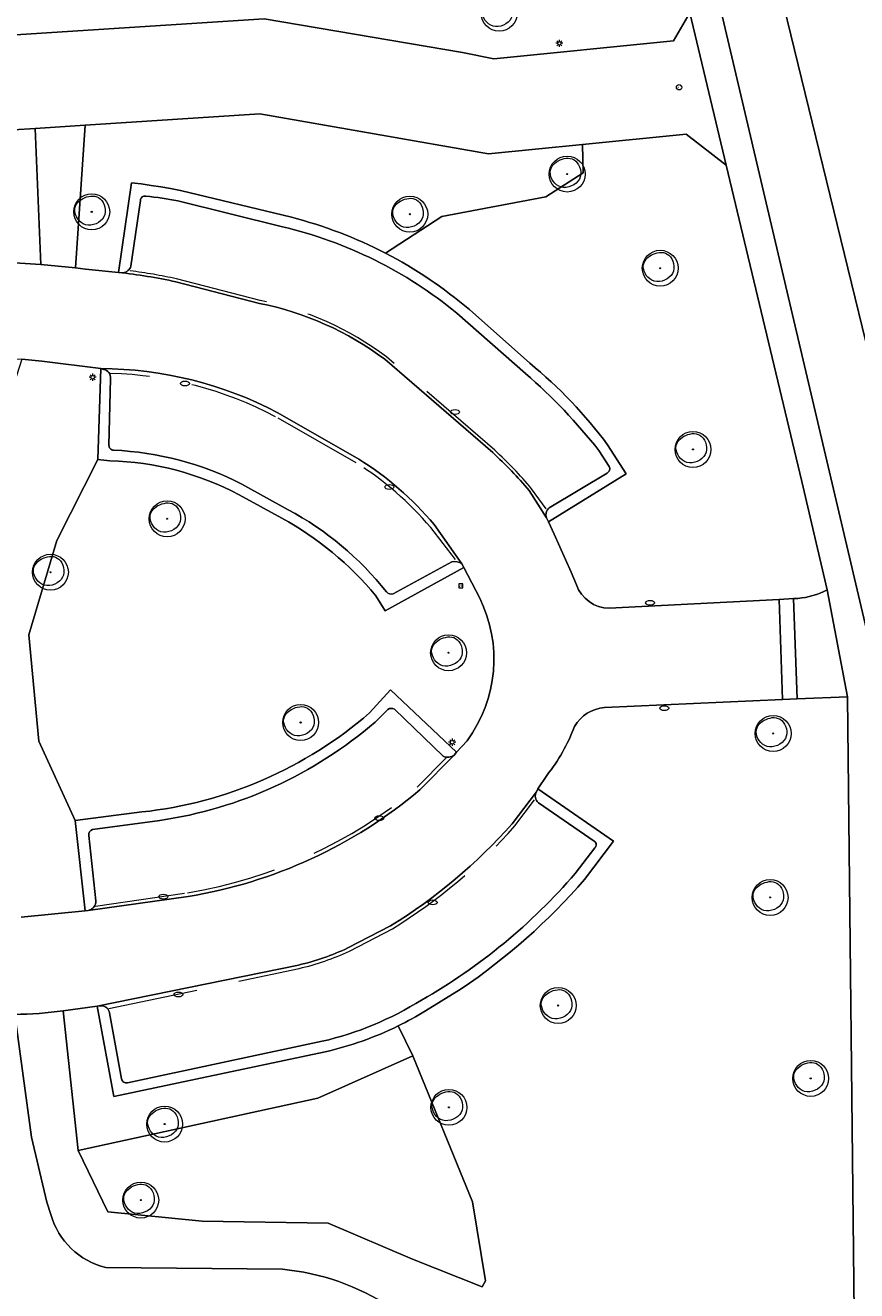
# Model space of a CAD drawing. Header units: metres. Extents: x 162108 to 162858, y 502368 to 503171.
# Tile 8 of 38: x 162321 to 162367, y 502755 to 502826. Entities that reach past the tile are written whole.
import ezdxf
from ezdxf.enums import TextEntityAlignment as Align

# ---------------------------------------------------------------- set-up
doc = ezdxf.new("R2010")
doc.units = ezdxf.units.M
doc.linetypes.add('RI-HWA-SO', pattern=[7.4, 5, -2.4])
for name, color, linetype, lineweight, true_color in [('B-PV-GR-BEPLANTING_CULTUUR_BOSPLANTSOEN-GV', 7, 'Continuous', 13, 0x99cc00), ('B-PV-GR-BEPLANTING_CULTUUR_HEESTERS-GV', 7, 'Continuous', 13, 0x99cc00), ('B-PV-RI-HWA_GOOT_MOLGOOT-G', 150, 'RI-HWA-SO', 18, 0x007fff), ('B-WE-GR-BOOM-S', 3, 'Continuous', 18, 0x00ff00)]:
    doc.layers.add(name, color=color, linetype=linetype, lineweight=lineweight, true_color=true_color)
for name, color, linetype, lineweight in [('B-PV-IE-MEUBILAIR-S', 252, 'Continuous', 13), ('B-PV-OG-TERREIN_BEGROEID-GV', 7, 'Continuous', 13), ('B-PV-VH-GESLOTENVERHARDING_ASFALT-GV', 252, 'Continuous', 13), ('B-PV-VH-HALFVERHARDING-GV', 252, 'Continuous', 13), ('B-PV-VH-OPENVERHARDING_BETONELEMENT-GV', 252, 'Continuous', 13), ('B-PV-VH-OPENVERHARDING_BETONSTRAATSTEEN-GV', 252, 'Continuous', 13), ('B-PV-VH-OPENVERHARDING_TEGEL-GV', 252, 'Continuous', 13)]:
    doc.layers.add(name, color=color, linetype=linetype, lineweight=lineweight)
doc.styles.add('NLCS-ISO', font='NLCS-ISO.ttf')

# ---------------------------------------------------------------- blocks, each defined once
blk = doc.blocks.new('SIE-MEUBILAIR_BORD_VERKEER-SO')
blk.add_lwpolyline([(-0.5625, -0.5625), (0.5625, -0.5625), (0.5625, 0.5625), (-0.5625, 0.5625)], close=True)
at = {"style": 'NLCS-ISO'}
blk.add_text('vb', height=0.75, dxfattribs=at).set_placement((0, 0), align=Align.MIDDLE_CENTER)
blk = doc.blocks.new('SIE-MEUBILAIR_PAAL_LICHTMAST-SO')
for points in [[(-0.62, 0), (-1, 0)], [(-0.71, 0.71), (-0.44, 0.44)], [(0, 1), (0, 0.62)], [(0.44, 0.44), (0.71, 0.71)], [(1, 0), (0.62, 0)], [(-0.71, -0.71), (-0.44, -0.44)], [(0, -0.62), (0, -1)], [(0.44, -0.44), (0.71, -0.71)]]:
    blk.add_lwpolyline(points)
blk.add_circle((0, 0), 0.5)
blk = doc.blocks.new('SIE-MEUBILAIR_PAAL_AFSLUITPAAL-SO')
blk.add_circle((0, 0), 0.75)
at = {"style": 'NLCS-ISO'}
blk.add_text('af', height=0.75, dxfattribs=at).set_placement((0, 0.05), align=Align.MIDDLE_CENTER)
blk = doc.blocks.new('SIE-MEUBILAIR_PUT_KOLK-SO')
blk.add_ellipse((0, 0), major_axis=(1.25, 0), ratio=0.54)
blk = doc.blocks.new('SGR-BOOM_03')
blk.add_lwpolyline([(2.39, 3.6), (2.81, 3.14), (3.17, 2.6), (3.46, 1.98), (3.66, 1.31), (3.77, 0.62), (3.77, -0.08), (3.65, -0.77), (3.39, -1.41), (3, -2), (2.49, -2.52), (1.88, -2.96), (1.21, -3.31), (0.49, -3.56), (-0.26, -3.7), (-0.99, -3.72), (-1.7, -3.6), (-2.35, -3.35), (-2.94, -2.98), (-3.46, -2.51), (-3.9, -1.97), (-4.25, -1.38), (-4.52, -0.76), (-4.68, -0.13), (-4.73, 0.48), (-4.67, 1.06), (-4.5, 1.6), (-4.24, 2.1), (-3.91, 2.55), (-3.5, 2.97), (-3.03, 3.33), (-2.53, 3.65), (-1.98, 3.92), (-1.42, 4.14), (-0.84, 4.29), (-0.26, 4.39), (0.31, 4.41), (0.87, 4.35), (1.41, 4.2), (1.92, 3.95)], close=True)
for radius in [5, 0.15]:
    blk.add_circle((0, 0), radius)

msp = doc.modelspace()

# ---------------------------------------------------------------- linework, layer by layer
at = {"layer": 'B-PV-GR-BEPLANTING_CULTUUR_BOSPLANTSOEN-GV'}
msp.add_lwpolyline([(162323.507, 502763.201), (162325.162, 502759.777), (162330.412, 502759.263), (162337.432, 502759.149), (162342.112, 502757.152), (162346.004, 502755.608), (162346.177, 502755.956), (162345.45, 502760.332), (162342.129, 502768.464), (162336.859, 502766.1)], close=True, dxfattribs=at)
at = {"layer": 'B-PV-GR-BEPLANTING_CULTUUR_HEESTERS-GV'}
for points in [[(162340.624, 502813.096), (162343.755, 502815.133), (162349.54, 502816.227), (162351.618, 502817.561), (162351.58, 502819.143), (162346.34, 502818.621), (162333.62, 502820.85), (162323.914, 502820.221), (162323.368, 502812.283), (162323.926, 502812.214), (162325.769, 502812.026)], [(162325.769, 502812.026), (162326.474, 502817.013), (162327.022, 502816.947), (162327.57, 502816.872), (162328.116, 502816.788), (162328.66, 502816.695), (162329.203, 502816.593), (162335.379, 502815.093)], [(162325.283, 502801.55), (162324.609, 502801.627), (162322.336, 502797.121), (162320.772, 502791.872), (162321.331, 502785.953), (162323.355, 502781.554), (162327.061, 502782.023)], [(162334.845, 502798.363), (162332.472, 502799.665)], [(162345.859, 502793.919), (162344.981, 502795.615), (162340.595, 502793.21), (162340.087, 502794.049)], [(162339.725, 502787.534), (162340.9, 502788.813), (162344.57, 502785.355), (162345.155, 502785.988)], [(162337.252, 502768.682), (162325.491, 502766.195), (162324.58, 502771.231), (162322.687, 502770.962), (162323.507, 502763.201), (162336.859, 502766.1), (162342.129, 502768.464), (162341.317, 502770.124)]]:
    msp.add_lwpolyline(points, dxfattribs=at)
for points in [[(162335.379, 502815.093, -0.056953), (162340.624, 502813.096)], [(162332.472, 502799.665, 0.115891), (162325.283, 502801.55)], [(162340.087, 502794.049, 0.092716), (162334.845, 502798.363)], [(162345.155, 502785.988, 0.280164), (162345.859, 502793.919)], [(162327.061, 502782.023, 0.153117), (162339.725, 502787.534)], [(162341.317, 502770.124, -0.058593), (162337.252, 502768.682)]]:
    msp.add_lwpolyline(points, format="xyb", dxfattribs=at)
at = {"layer": 'B-PV-OG-TERREIN_BEGROEID-GV'}
for points in [[(162253.005, 502852.526), (162253.068, 502851.558), (162253.214, 502848.504), (162255.032, 502821.598), (162255.803, 502821.057), (162300.439, 502823.973), (162333.858, 502826.137), (162344.902, 502824.258), (162346.653, 502823.912), (162356.645, 502824.913), (162357.543, 502826.467), (162356.577, 502830.672)], [(162361.365, 502833.968), (162361.467, 502833.193), (162361.579, 502832.419), (162361.703, 502831.647), (162361.839, 502830.877), (162361.985, 502830.109), (162369.917, 502797.62)], [(162365.191, 502794.372), (162363.782, 502800.409), (162359.578, 502817.995), (162357.338, 502819.717), (162351.58, 502819.143), (162351.618, 502817.561), (162349.54, 502816.227), (162343.755, 502815.133), (162340.624, 502813.096)], [(162345.282, 502809.965), (162348.65, 502806.983)], [(162320.336, 502776.172), (162323.9, 502776.526), (162323.355, 502781.554), (162321.331, 502785.953), (162320.772, 502791.872), (162322.336, 502797.121), (162324.609, 502801.627), (162324.771, 502806.677), (162321.495, 502807.099), (162320.375, 502807.206), (162318.247, 502800.609), (162316.117, 502794.001)], [(162352.975, 502802.437), (162354.013, 502800.833), (162349.683, 502798.16)], [(162349.683, 502798.16), (162350.006, 502797.464), (162350.323, 502796.766), (162350.634, 502796.065), (162350.939, 502795.361), (162351.237, 502794.654)], [(162353.058, 502793.356), (162362.517, 502793.847), (162363.323, 502793.902), (162363.561, 502793.904)], [(162340.899, 502754.483), (162343.823, 502752.878), (162347.186, 502752.133), (162364.217, 502750.392), (162366.734, 502751.508), (162366.721, 502752.466), (162366.321, 502788.43), (162363.515, 502788.308), (162362.698, 502788.28), (162352.799, 502787.832)], [(162349.586, 502784.058), (162349.101, 502783.308), (162353.305, 502780.405), (162351.695, 502778.263)], [(162344.822, 502772.178), (162342.838, 502770.965)], [(162319.987, 502770.761), (162320.925, 502763.945), (162321.78, 502760.326), (162321.994, 502759.637)], [(162341.317, 502770.124), (162342.129, 502768.464), (162345.45, 502760.332), (162346.177, 502755.956), (162346.004, 502755.608), (162342.112, 502757.152), (162337.432, 502759.149), (162330.412, 502759.263), (162325.162, 502759.777), (162323.507, 502763.201), (162322.687, 502770.962)], [(162325.059, 502756.687), (162334.88, 502756.594)]]:
    msp.add_lwpolyline(points, dxfattribs=at)
msp.add_lwpolyline([(162321.442, 502812.476), (162323.368, 502812.283), (162323.914, 502820.221), (162321.114, 502820.04)], close=True, dxfattribs=at)
for points in [[(162340.624, 502813.096, -0.056879), (162345.282, 502809.965)], [(162348.65, 502806.983, -0.060764), (162352.975, 502802.437)], [(162351.237, 502794.654, 0.311951), (162353.058, 502793.356)], [(162363.561, 502793.904, 0.104163), (162365.191, 502794.372)], [(162352.799, 502787.832, 0.246965), (162351.129, 502786.782)], [(162351.129, 502786.782, -0.081259), (162349.586, 502784.058)], [(162351.695, 502778.263, -0.064205), (162344.822, 502772.178)], [(162322.687, 502770.962, -0.028526), (162319.987, 502770.761)], [(162342.838, 502770.965, -0.022913), (162341.317, 502770.124)], [(162321.994, 502759.637, 0.272817), (162325.059, 502756.687)], [(162334.88, 502756.594, -0.121481), (162340.899, 502754.483)]]:
    msp.add_lwpolyline(points, format="xyb", dxfattribs=at)
at = {"layer": 'B-PV-RI-HWA_GOOT_MOLGOOT-G'}
for points in [[(162328.989, 502811.673, 0.02058), (162326.407, 502812.12)], [(162340.671, 502807.335, 0.111673), (162333.641, 502810.468)], [(162334.5, 502804.003, 0.114586), (162325.32, 502806.415)], [(162348.743, 502800, 0.032973), (162346.694, 502802.137)], [(162343.13, 502797.849, 0.077285), (162338.992, 502801.434)], [(162329.606, 502777.535, 0.13501), (162342.373, 502783.399)], [(162340.998, 502775.531, 0.073407), (162347.817, 502781.246)], [(162335.811, 502773.322, 0.054573), (162338.616, 502774.289)]]:
    msp.add_lwpolyline(points, format="xyb", dxfattribs=at)
for points in [[(162333.641, 502810.468), (162328.989, 502811.673)], [(162346.694, 502802.137), (162340.671, 502807.335)], [(162338.992, 502801.434), (162334.5, 502804.003)], [(162349.555, 502798.882), (162348.743, 502800)], [(162344.516, 502796.063), (162343.13, 502797.849)], [(162342.373, 502783.399), (162344.015, 502785.057)], [(162347.817, 502781.246), (162348.916, 502782.707)], [(162324.488, 502776.791), (162329.606, 502777.535)], [(162338.616, 502774.289), (162340.998, 502775.531)], [(162325.221, 502771.091), (162335.811, 502773.322)]]:
    msp.add_lwpolyline(points, dxfattribs=at)
at = {"layer": 'B-PV-VH-GESLOTENVERHARDING_ASFALT-GV'}
for points in [[(162358.199, 502831.203), (162367.525, 502791.532)], [(162369.917, 502797.62), (162361.985, 502830.109)]]:
    msp.add_lwpolyline(points, dxfattribs=at)
at = {"layer": 'B-PV-VH-HALFVERHARDING-GV'}
msp.add_lwpolyline([(162318.808, 502812.628), (162321.442, 502812.476), (162321.114, 502820.04), (162318.693, 502819.883)], close=True, dxfattribs=at)
for points in [[(162321.994, 502759.637), (162321.78, 502760.326), (162320.925, 502763.945), (162319.987, 502770.761)], [(162334.88, 502756.594), (162325.059, 502756.687)]]:
    msp.add_lwpolyline(points, dxfattribs=at)
for points in [[(162325.059, 502756.687, -0.272817), (162321.994, 502759.637)], [(162340.899, 502754.483, 0.121481), (162334.88, 502756.594)]]:
    msp.add_lwpolyline(points, format="xyb", dxfattribs=at)
at = {"layer": 'B-PV-VH-OPENVERHARDING_BETONELEMENT-GV'}
for points in [[(162363.323, 502793.902), (162362.517, 502793.847)], [(162362.517, 502793.847), (162362.698, 502788.28)], [(162363.515, 502788.308), (162363.323, 502793.902)], [(162362.698, 502788.28), (162363.515, 502788.308)]]:
    msp.add_lwpolyline(points, dxfattribs=at)
at = {"layer": 'B-PV-VH-OPENVERHARDING_BETONSTRAATSTEEN-GV'}
for points in [[(162326.986, 502816.024), (162326.453, 502812.384)], [(162334.892, 502814.569), (162329.066, 502816.002)], [(162325.769, 502812.026), (162323.926, 502812.214), (162323.368, 502812.283), (162321.442, 502812.476), (162318.808, 502812.628), (162316.621, 502812.657), (162315.932, 502812.647), (162314.96, 502812.538), (162310.991, 502812.214)], [(162325.993, 502812.015), (162325.769, 502812.026)], [(162328.953, 502811.508), (162333.608, 502810.303)], [(162333.608, 502810.303), (162328.953, 502811.508)], [(162348.414, 502806.407), (162344.581, 502809.771)], [(162311.703, 502806.968), (162314.951, 502807.174), (162317.604, 502807.276), (162318.503, 502807.283), (162318.878, 502807.278), (162319.252, 502807.267), (162319.627, 502807.252), (162320.001, 502807.231), (162320.375, 502807.206), (162321.495, 502807.099), (162324.771, 502806.677)], [(162324.771, 502806.677), (162324.926, 502806.633)], [(162340.57, 502807.2), (162346.584, 502802.01)], [(162346.584, 502802.01), (162340.57, 502807.2)], [(162325.313, 502806.12), (162325.23, 502802.428)], [(162339.126, 502801.648), (162334.618, 502804.227)], [(162334.618, 502804.227), (162339.126, 502801.648)], [(162353.063, 502801.241), (162352.494, 502802.126)], [(162332.627, 502800.259), (162335.199, 502798.831)], [(162349.81, 502798.993), (162352.944, 502800.871)], [(162348.611, 502799.896), (162349.584, 502798.375)], [(162351.237, 502794.654), (162350.939, 502795.361), (162350.634, 502796.065), (162350.323, 502796.766), (162350.006, 502797.464), (162349.683, 502798.16), (162349.584, 502798.375), (162348.611, 502799.896)], [(162344.869, 502795.814), (162343.323, 502798.013)], [(162343.323, 502798.013), (162344.869, 502795.814), (162344.981, 502795.615), (162345.859, 502793.919)], [(162341.043, 502794.15), (162344.299, 502795.927)], [(162363.561, 502793.904), (162363.323, 502793.902), (162363.515, 502788.308), (162366.321, 502788.43), (162365.191, 502794.372)], [(162352.799, 502787.832), (162362.698, 502788.28), (162362.517, 502793.847), (162353.058, 502793.356)], [(162340.746, 502787.726), (162340.041, 502787.021)], [(162343.816, 502785.119), (162341.124, 502787.741)], [(162345.155, 502785.988), (162344.57, 502785.355), (162344.433, 502785.176), (162342.524, 502783.249)], [(162342.524, 502783.249), (162344.433, 502785.176)], [(162347.663, 502781.362), (162349.01, 502783.152), (162349.101, 502783.308), (162349.586, 502784.058)], [(162349.01, 502783.152), (162347.663, 502781.362)], [(162352.232, 502780.393), (162349.121, 502782.535)], [(162328.063, 502781.551), (162324.319, 502781.047)], [(162324.116, 502780.716), (162324.49, 502777.089)], [(162351.169, 502778.606), (162352.258, 502780.031)], [(162329.639, 502777.325), (162324.08, 502776.546), (162323.9, 502776.526), (162320.336, 502776.172)], [(162324.08, 502776.546), (162329.639, 502777.325)], [(162340.898, 502775.694), (162338.528, 502774.459)], [(162338.528, 502774.459), (162340.898, 502775.694)], [(162322.687, 502770.962), (162324.58, 502771.231), (162335.77, 502773.509)], [(162335.77, 502773.509), (162324.58, 502771.231), (162324.821, 502771.244)], [(162325.267, 502770.855), (162325.931, 502767.177)], [(162326.259, 502766.965), (162337.095, 502769.27)]]:
    msp.add_lwpolyline(points, dxfattribs=at)
for points in [[(162327.287, 502816.265, 0.539087), (162326.986, 502816.024)], [(162329.066, 502816.002, 0.033187), (162327.287, 502816.265)], [(162344.581, 502809.771, 0.113708), (162334.892, 502814.569)], [(162326.453, 502812.384, -0.30747), (162325.993, 502812.015)], [(162325.769, 502812.026, -0.025787), (162328.953, 502811.508)], [(162328.953, 502811.508, 0.025787), (162325.769, 502812.026)], [(162333.608, 502810.303, -0.111589), (162340.57, 502807.2)], [(162340.57, 502807.2, 0.111589), (162333.608, 502810.303)], [(162334.618, 502804.227, 0.121253), (162324.771, 502806.677)], [(162324.771, 502806.677, -0.121253), (162334.618, 502804.227)], [(162324.926, 502806.633, -0.406783), (162325.313, 502806.12)], [(162352.494, 502802.126, 0.045807), (162348.414, 502806.407)], [(162325.23, 502802.428, 0.427049), (162325.486, 502802.143)], [(162325.486, 502802.143, -0.107561), (162332.627, 502800.259)], [(162346.584, 502802.01, -0.032602), (162348.611, 502799.896)], [(162348.611, 502799.896, 0.032602), (162346.584, 502802.01)], [(162343.323, 502798.013, 0.07738), (162339.126, 502801.648)], [(162339.126, 502801.648, -0.07738), (162343.323, 502798.013)], [(162352.944, 502800.871, 0.451579), (162353.063, 502801.241)], [(162349.584, 502798.375, -0.391326), (162349.81, 502798.993)], [(162335.199, 502798.831, -0.10324), (162340.666, 502794.262)], [(162344.299, 502795.927, -0.233211), (162344.869, 502795.814)], [(162353.058, 502793.356, -0.311951), (162351.237, 502794.654)], [(162340.666, 502794.262, 0.287136), (162341.043, 502794.15)], [(162365.191, 502794.372, -0.104163), (162363.561, 502793.904)], [(162345.859, 502793.919, -0.280164), (162345.155, 502785.988)], [(162341.124, 502787.741, 0.27776), (162340.746, 502787.726)], [(162351.129, 502786.782, -0.246965), (162352.799, 502787.832)], [(162340.041, 502787.021, -0.141916), (162328.063, 502781.551)], [(162349.586, 502784.058, 0.081259), (162351.129, 502786.782)], [(162344.433, 502785.176, -0.254531), (162343.816, 502785.119)], [(162329.639, 502777.325, 0.135199), (162342.524, 502783.249)], [(162342.524, 502783.249, -0.135199), (162329.639, 502777.325)], [(162349.121, 502782.535, -0.348551), (162349.01, 502783.152)], [(162347.663, 502781.362, -0.073277), (162340.898, 502775.694)], [(162340.898, 502775.694, 0.073277), (162347.663, 502781.362)], [(162324.319, 502781.047, 0.385185), (162324.116, 502780.716)], [(162352.258, 502780.031, 0.530428), (162352.232, 502780.393)], [(162342.625, 502771.563, 0.086287), (162351.169, 502778.606)], [(162324.49, 502777.089, -0.39359), (162324.08, 502776.546)], [(162338.528, 502774.459, -0.054424), (162335.77, 502773.509)], [(162335.77, 502773.509, 0.054424), (162338.528, 502774.459)], [(162337.095, 502769.27, 0.082236), (162342.625, 502771.563)], [(162319.987, 502770.761, 0.028526), (162322.687, 502770.962)], [(162324.821, 502771.244, -0.353201), (162325.267, 502770.855)], [(162325.931, 502767.177, 0.41477), (162326.259, 502766.965)]]:
    msp.add_lwpolyline(points, format="xyb", dxfattribs=at)
at = {"layer": 'B-PV-VH-OPENVERHARDING_TEGEL-GV'}
for points in [[(162356.577, 502830.672), (162357.543, 502826.467), (162359.578, 502817.995), (162363.782, 502800.409), (162365.191, 502794.372), (162366.321, 502788.43), (162366.721, 502752.466), (162366.734, 502751.508), (162366.745, 502750.967), (162366.758, 502750.426), (162366.774, 502749.885), (162366.793, 502749.344), (162366.814, 502748.803), (162366.947, 502746.72), (162370.228, 502695.508)], [(162367.525, 502791.532), (162358.199, 502831.203)], [(162318.693, 502819.883), (162321.114, 502820.04), (162323.914, 502820.221), (162333.62, 502820.85), (162346.34, 502818.621), (162351.58, 502819.143), (162357.338, 502819.717), (162359.578, 502817.995), (162357.543, 502826.467), (162356.645, 502824.913), (162346.653, 502823.912), (162344.902, 502824.258), (162333.858, 502826.137), (162300.439, 502823.973)], [(162335.379, 502815.093), (162329.203, 502816.593), (162328.66, 502816.695), (162328.116, 502816.788), (162327.57, 502816.872), (162327.022, 502816.947), (162326.474, 502817.013), (162325.769, 502812.026), (162325.993, 502812.015)], [(162326.453, 502812.384), (162326.986, 502816.024)], [(162329.066, 502816.002), (162334.892, 502814.569)], [(162344.581, 502809.771), (162348.414, 502806.407)], [(162348.65, 502806.983), (162345.282, 502809.965)], [(162324.926, 502806.633), (162324.771, 502806.677), (162324.609, 502801.627), (162325.283, 502801.55)], [(162325.23, 502802.428), (162325.313, 502806.12)], [(162349.584, 502798.375), (162349.683, 502798.16), (162354.013, 502800.833), (162352.975, 502802.437)], [(162352.494, 502802.126), (162353.063, 502801.241)], [(162335.199, 502798.831), (162332.627, 502800.259)], [(162352.944, 502800.871), (162349.81, 502798.993)], [(162332.472, 502799.665), (162334.845, 502798.363)], [(162340.087, 502794.049), (162340.595, 502793.21), (162344.981, 502795.615), (162344.869, 502795.814)], [(162344.299, 502795.927), (162341.043, 502794.15)], [(162344.433, 502785.176), (162344.57, 502785.355), (162340.9, 502788.813), (162339.725, 502787.534)], [(162340.041, 502787.021), (162340.746, 502787.726)], [(162341.124, 502787.741), (162343.816, 502785.119)], [(162351.695, 502778.263), (162353.305, 502780.405), (162349.101, 502783.308), (162349.01, 502783.152)], [(162327.061, 502782.023), (162323.355, 502781.554), (162323.9, 502776.526), (162324.08, 502776.546)], [(162349.121, 502782.535), (162352.232, 502780.393)], [(162324.319, 502781.047), (162328.063, 502781.551)], [(162324.49, 502777.089), (162324.116, 502780.716)], [(162352.258, 502780.031), (162351.169, 502778.606)], [(162342.838, 502770.965), (162344.822, 502772.178)], [(162324.821, 502771.244), (162324.58, 502771.231), (162325.491, 502766.195), (162337.252, 502768.682)], [(162325.931, 502767.177), (162325.267, 502770.855)], [(162337.095, 502769.27), (162326.259, 502766.965)]]:
    msp.add_lwpolyline(points, dxfattribs=at)
for points in [[(162326.986, 502816.024, -0.539087), (162327.287, 502816.265)], [(162327.287, 502816.265, -0.033187), (162329.066, 502816.002)], [(162340.624, 502813.096, 0.056953), (162335.379, 502815.093)], [(162334.892, 502814.569, -0.113708), (162344.581, 502809.771)], [(162345.282, 502809.965, 0.056879), (162340.624, 502813.096)], [(162325.993, 502812.015, 0.30747), (162326.453, 502812.384)], [(162325.313, 502806.12, 0.406783), (162324.926, 502806.633)], [(162352.975, 502802.437, 0.060764), (162348.65, 502806.983)], [(162348.414, 502806.407, -0.045807), (162352.494, 502802.126)], [(162325.486, 502802.143, -0.427049), (162325.23, 502802.428)], [(162332.627, 502800.259, 0.107561), (162325.486, 502802.143)], [(162325.283, 502801.55, -0.115891), (162332.472, 502799.665)], [(162353.063, 502801.241, -0.451579), (162352.944, 502800.871)], [(162349.81, 502798.993, 0.391326), (162349.584, 502798.375)], [(162334.845, 502798.363, -0.092716), (162340.087, 502794.049)], [(162340.666, 502794.262, 0.10324), (162335.199, 502798.831)], [(162344.869, 502795.814, 0.233211), (162344.299, 502795.927)], [(162341.043, 502794.15, -0.287136), (162340.666, 502794.262)], [(162340.746, 502787.726, -0.27776), (162341.124, 502787.741)], [(162339.725, 502787.534, -0.153117), (162327.061, 502782.023)], [(162328.063, 502781.551, 0.141916), (162340.041, 502787.021)], [(162343.816, 502785.119, 0.254531), (162344.433, 502785.176)], [(162349.01, 502783.152, 0.348551), (162349.121, 502782.535)], [(162324.116, 502780.716, -0.385185), (162324.319, 502781.047)], [(162352.232, 502780.393, -0.530428), (162352.258, 502780.031)], [(162351.169, 502778.606, -0.086287), (162342.625, 502771.563)], [(162344.822, 502772.178, 0.064205), (162351.695, 502778.263)], [(162324.08, 502776.546, 0.39359), (162324.49, 502777.089)], [(162342.625, 502771.563, -0.082236), (162337.095, 502769.27)], [(162325.267, 502770.855, 0.353201), (162324.821, 502771.244)], [(162341.317, 502770.124, 0.022913), (162342.838, 502770.965)], [(162337.252, 502768.682, 0.058593), (162341.317, 502770.124)], [(162326.259, 502766.965, -0.41477), (162325.931, 502767.177)]]:
    msp.add_lwpolyline(points, format="xyb", dxfattribs=at)

# ---------------------------------------------------------------- block references
at = {"layer": 'B-PV-IE-MEUBILAIR-S', "xscale": 0.2, "yscale": 0.2, "zscale": 0.2}
for name, p in [('SIE-MEUBILAIR_PAAL_LICHTMAST-SO', (162350.286, 502824.772)), ('SIE-MEUBILAIR_PAAL_AFSLUITPAAL-SO', (162356.953, 502822.325)), ('SIE-MEUBILAIR_PAAL_LICHTMAST-SO', (162324.322, 502806.2)), ('SIE-MEUBILAIR_PUT_KOLK-SO', (162329.453, 502805.851)), ('SIE-MEUBILAIR_PUT_KOLK-SO', (162344.486, 502804.265)), ('SIE-MEUBILAIR_PUT_KOLK-SO', (162340.831, 502800.096)), ('SIE-MEUBILAIR_BORD_VERKEER-SO', (162344.813, 502794.607)), ('SIE-MEUBILAIR_PUT_KOLK-SO', (162355.342, 502793.657)), ('SIE-MEUBILAIR_PUT_KOLK-SO', (162356.126, 502787.798)), ('SIE-MEUBILAIR_PAAL_LICHTMAST-SO', (162344.329, 502785.901)), ('SIE-MEUBILAIR_PUT_KOLK-SO', (162340.265, 502781.679)), ('SIE-MEUBILAIR_PUT_KOLK-SO', (162328.253, 502777.314)), ('SIE-MEUBILAIR_PUT_KOLK-SO', (162343.244, 502776.994)), ('SIE-MEUBILAIR_PUT_KOLK-SO', (162329.097, 502771.872))]:
    msp.add_blockref(name, p, dxfattribs=at)
at = {"layer": 'B-WE-GR-BOOM-S', "xscale": 0.2, "yscale": 0.2, "zscale": 0.2}
for p in [(162346.94, 502826.442), (162350.727, 502817.5), (162324.269, 502815.397), (162341.965, 502815.271), (162355.906, 502812.26), (162357.725, 502802.184), (162328.463, 502798.329), (162321.97, 502795.355), (162344.128, 502790.877), (162335.895, 502786.998), (162362.188, 502786.39), (162362.014, 502777.269), (162350.23, 502771.262), (162364.275, 502767.205), (162344.146, 502765.596), (162328.328, 502764.665), (162326.996, 502760.438)]:
    msp.add_blockref('SGR-BOOM_03', p, dxfattribs=at)

doc.saveas('drawing.dxf')
